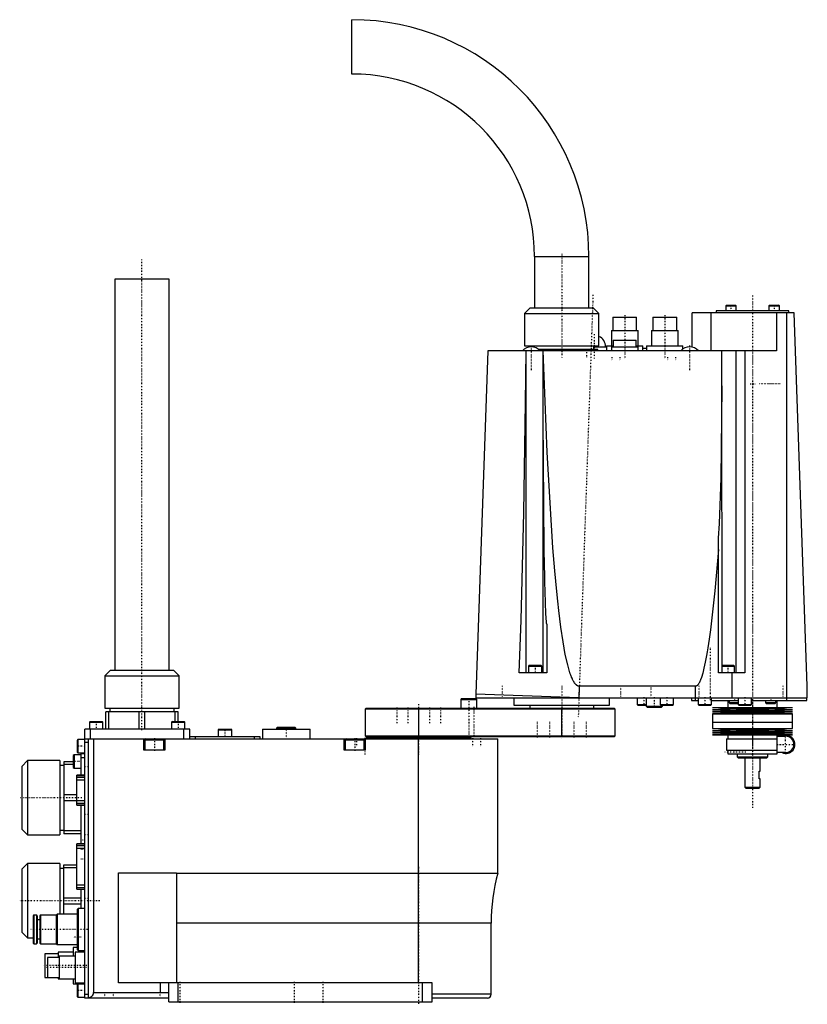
# Model space of a CAD drawing. Extents: x -209 to 204, y -3 to 513.
import ezdxf

# ---------------------------------------------------------------- set-up
doc = ezdxf.new("R2010")
doc.units = 0
doc.linetypes.add('CENTER', pattern=[1.5, 0.45, -0.5, 0.05, -0.5])
doc.layers.add('AM_0', color=7, linetype='CONTINUOUS')
doc.layers.add('AM_7', color=7, linetype='CENTER')

msp = doc.modelspace()

# ---------------------------------------------------------------- linework, layer by layer
at = {"layer": 'AM_0', "color": 7, "linetype": 'CONTINUOUS'}
for p, q in [((-35, 484.5), (-35, 513)), ((60.75, 388.75), (60.75, 362)), ((60.75, 388.75), (89.25, 388.75)), ((89.25, 362), (89.25, 388.75)), ((-159.25, 377), (-159.25, 172)), ((-130.75, 377), (-159.25, 377)), ((-130.75, 172), (-130.75, 377)), ((58.5, 362), (55.5, 359)), ((58.5, 362), (91.5, 362)), ((94.5, 359), (91.5, 362)), ((161.34, 363.3), (160.94, 362.9)), ((160.94, 362.9), (160.94, 360.3)), ((160.94, 362.9), (166.44, 362.9)), ((161.34, 363.3), (166.04, 363.3)), ((166.44, 362.9), (166.04, 363.3)), ((166.44, 360.3), (166.44, 362.9)), ((183.96, 363.3), (183.56, 362.9)), ((183.56, 362.9), (183.56, 360.3)), ((183.56, 362.9), (189.06, 362.9)), ((183.96, 363.3), (188.66, 363.3)), ((189.06, 362.9), (188.66, 363.3)), ((189.06, 360.3), (189.06, 362.9)), ((55.5, 359), (55.5, 342)), ((55.5, 359), (94.5, 359)), ((94.5, 342), (94.5, 359)), ((101.75, 357), (101.75, 350)), ((101.75, 357), (114.25, 357)), ((114.25, 350), (114.25, 357)), ((122.75, 357), (122.75, 350)), ((122.75, 357), (135.25, 357)), ((135.25, 350), (135.25, 357)), ((143.4, 341.33), (143.4, 359.3)), ((196.86, 359.3), (143.4, 359.3)), ((153.4, 339.3), (153.4, 359.3)), ((156, 360.3), (156, 359.3)), ((194, 360.3), (156, 360.3)), ((187.48, 359.3), (187.48, 339.3)), ((192.98, 157.5), (192.98, 359.3)), ((194, 359.3), (194, 360.3)), ((203.7, 163.5), (196.86, 359.3)), ((101, 350), (101, 342)), ((101, 350), (115, 350)), ((115, 342), (115, 350)), ((122, 350), (122, 342)), ((122, 350), (136, 350)), ((136, 342), (136, 350)), ((55.5, 342), (94.5, 342)), ((58.1, 342), (58.1, 341.43)), ((91.9, 340), (91.9, 342)), ((91.9, 341.5), (98.5, 341.5)), ((98.5, 342), (98.5, 339.3)), ((98.5, 342), (102, 342)), ((101, 341.5), (101, 339.3)), ((101, 341.5), (115, 341.5)), ((102, 345), (102, 341.5)), ((102, 345), (114, 345)), ((114, 341.5), (114, 345)), ((114, 342), (117.5, 342)), ((115, 339.3), (115, 341.5)), ((117.5, 339.3), (117.5, 342)), ((119.5, 342), (119.5, 339.3)), ((119.5, 342), (138.5, 342)), ((138.5, 340.35), (138.5, 342)), ((36.32, 339.3), (30.03, 159.38)), ((187.48, 339.3), (36.32, 339.3)), ((56.4, 170.5), (56.4, 339.3)), ((93.9, 340), (62.93, 340)), ((65.11, 339.3), (65.1, 170.5)), ((73.48, 339.3), (73.48, 340)), ((76.52, 339.3), (76.52, 340)), ((84.5, 339.8), (84.5, 339.3)), ((84.5, 339.8), (91.5, 339.8)), ((91.5, 339.3), (91.5, 339.8)), ((92.38, 339.3), (92.38, 340)), ((93.9, 339.3), (93.9, 340)), ((119.5, 340.6), (117.5, 340.6)), ((159, 170.5), (158.93, 339.3)), ((166.47, 170.5), (166.47, 339.3)), ((171, 339.3), (171, 170.5)), ((157.1, 170.5), (157.1, 241.07)), ((67.1, 196.01), (67.1, 170.5)), ((-161.5, 172), (-164.5, 169)), ((-161.5, 172), (-128.5, 172)), ((-125.5, 169), (-128.5, 172)), ((67.1, 170.5), (52.7, 170.5)), ((57.9, 174.5), (57.5, 174.1)), ((57.5, 174.1), (57.5, 170.5)), ((57.5, 174.1), (64.5, 174.1)), ((57.9, 174.5), (64.1, 174.5)), ((64.5, 174.1), (64.1, 174.5)), ((64.5, 170.5), (64.5, 174.1)), ((171, 170.5), (157.1, 170.5)), ((159, 174.5), (165.1, 174.5)), ((159, 174.1), (165.5, 174.1)), ((164.38, 157.5), (164.38, 170.5)), ((165.5, 174.1), (165.1, 174.5)), ((165.5, 170.5), (165.5, 174.1)), ((-164.5, 169), (-164.5, 152)), ((-164.5, 169), (-125.5, 169)), ((-125.5, 152), (-125.5, 169)), ((84.21, 163.5), (84, 157.5)), ((145.1, 163.5), (84.21, 163.5)), ((145.1, 157.5), (145.1, 163.5)), ((203.7, 157.5), (203.7, 163.5)), ((22.53, 157), (22.03, 156.5)), ((22.03, 156.5), (22.03, 152)), ((22.03, 156.5), (30.53, 156.5)), ((22.53, 157), (30.03, 157)), ((30, 159.39), (30, 157.5)), ((84, 157.5), (30, 159.39)), ((30, 157.5), (203.7, 157.5)), ((30.53, 156.5), (30.03, 157)), ((30.53, 152), (30.53, 156.5)), ((49.9, 157.5), (49.9, 153.5)), ((100.1, 153.5), (100.1, 157.5)), ((114.5, 157.5), (114.5, 153.9)), ((119.22, 157.5), (119.22, 153)), ((126.5, 157.5), (126.5, 153.9)), ((133.5, 153.9), (133.5, 157.5)), ((143, 157.5), (143, 156.1)), ((143, 156.1), (146.5, 156.1)), ((145, 157.5), (145, 156.1)), ((146.5, 157.5), (146.5, 153.9)), ((153.5, 153.9), (153.5, 157.5)), ((153.5, 156.1), (167.5, 156.1)), ((162.1, 156.1), (162.1, 152.3)), ((162.75, 156.1), (162.75, 154.9)), ((162.75, 154.9), (163.15, 154.5)), ((162.75, 154.9), (167.5, 154.9)), ((167.5, 157.5), (167.5, 153.9)), ((174.5, 153.9), (174.5, 157.5)), ((174.5, 156.1), (203.5, 156.1)), ((181.75, 156.1), (181.75, 154.9)), ((181.75, 154.9), (182.15, 154.5)), ((181.75, 154.9), (187.25, 154.9)), ((186.85, 154.5), (187.25, 154.9)), ((187.25, 154.9), (187.25, 156.1)), ((187.9, 152.3), (187.9, 156.1)), ((192.76, 157.5), (192.76, 156.1)), ((203.5, 156.1), (203.5, 157.5)), ((-164.5, 152), (-125.5, 152)), ((-163.9, 141), (-163.9, 150)), ((-126.1, 150), (-163.9, 150)), ((-162.38, 141), (-162.38, 150)), ((-161.9, 152), (-161.9, 150)), ((-146.52, 141), (-146.52, 150)), ((-143.48, 141), (-143.48, 150)), ((-128.1, 150), (-128.1, 152)), ((-127.62, 145), (-127.62, 150)), ((-126.1, 145), (-126.1, 150)), ((-27.5, 152), (-28, 151.5)), ((-28, 151.5), (-28, 137.5)), ((103, 151.5), (-28, 151.5)), ((-27.5, 152), (102.5, 152)), ((0, 152), (0, 137)), ((49.9, 153.5), (100.1, 153.5)), ((58.25, 153.5), (58.25, 152)), ((75, 137), (75, 152)), ((91.75, 152), (91.75, 153.5)), ((103, 151.5), (102.5, 152)), ((103, 137.5), (103, 151.5)), ((114.5, 153.9), (114.9, 153.5)), ((114.5, 153.9), (119.22, 153.9)), ((114.9, 153.5), (119.22, 153.5)), ((119.22, 153), (119.72, 152.5)), ((119.22, 153), (127.72, 153)), ((119.72, 152.5), (127.22, 152.5)), ((126.5, 153.9), (126.9, 153.5)), ((126.5, 153.9), (133.5, 153.9)), ((126.9, 153.5), (133.1, 153.5)), ((127.22, 152.5), (127.72, 153)), ((127.72, 153), (127.72, 153.5)), ((133.1, 153.5), (133.5, 153.9)), ((146.5, 153.9), (146.9, 153.5)), ((146.5, 153.9), (153.5, 153.9)), ((146.9, 153.5), (153.1, 153.5)), ((153.1, 153.5), (153.5, 153.9)), ((154, 152.3), (166.5, 151.75)), ((154, 152.3), (196, 152.3)), ((166.5, 151.75), (154, 151.2)), ((154, 151.2), (166.5, 150.65)), ((154, 151.2), (196, 151.2)), ((166.5, 150.65), (154, 150.1)), ((154, 150.1), (166.5, 149.55)), ((154, 150.1), (196, 150.1)), ((163.15, 154.5), (167.5, 154.5)), ((166.5, 151.75), (183.5, 151.75)), ((166.5, 150.65), (183.5, 150.65)), ((167.5, 153.9), (167.9, 153.5)), ((167.5, 153.9), (174.5, 153.9)), ((167.9, 153.5), (174.1, 153.5)), ((174.1, 153.5), (174.5, 153.9)), ((182.15, 154.5), (186.85, 154.5)), ((183.5, 151.75), (196, 152.3)), ((196, 151.2), (183.5, 151.75)), ((183.5, 150.65), (196, 151.2)), ((196, 150.1), (183.5, 150.65)), ((183.5, 149.55), (196, 150.1)), ((-172.1, 145), (-172.5, 144.6)), ((-172.5, 144.6), (-172.5, 141)), ((-172.5, 144.6), (-165.5, 144.6)), ((-172.1, 145), (-165.9, 145)), ((-165.5, 144.6), (-165.9, 145)), ((-165.5, 141), (-165.5, 144.6)), ((-129.1, 145), (-129.5, 144.6)), ((-129.5, 144.6), (-129.5, 141)), ((-129.5, 144.6), (-122.5, 144.6)), ((-129.1, 145), (-122.9, 145)), ((-122.5, 144.6), (-122.9, 145)), ((-122.5, 141), (-122.5, 144.6)), ((166.5, 149.55), (154, 149)), ((154, 149), (154, 144.6)), ((154, 149), (196, 149)), ((154, 144.6), (196, 144.6)), ((154, 144.6), (154, 141.3)), ((154, 144.6), (196, 144.6)), ((166.5, 149.55), (183.5, 149.55)), ((196, 149), (183.5, 149.55)), ((196, 144.6), (196, 149)), ((196, 141.3), (196, 144.6)), ((-175, 0), (-175, 141)), ((-120, 141), (-175, 141)), ((-172, 136), (-172, 141)), ((-123, 136), (-123, 141)), ((-120, 136), (-120, 141)), ((-104.6, 141), (-105, 140.6)), ((-105, 140.6), (-105, 137)), ((-105, 140.6), (-98, 140.6)), ((-104.6, 141), (-98.4, 141)), ((-98, 140.6), (-98.4, 141)), ((-98, 137), (-98, 140.6)), ((-81.93, 141), (-81.93, 136)), ((-81.93, 141), (-56.93, 141)), ((-73.93, 142), (-74.43, 141.5)), ((-74.43, 141.5), (-74.43, 141)), ((-74.43, 141.5), (-64.43, 141.5)), ((-73.93, 142), (-64.93, 142)), ((-64.43, 141.5), (-64.93, 142)), ((-64.43, 141), (-64.43, 141.5)), ((-56.93, 136), (-56.93, 141)), ((154, 141.3), (166.5, 140.75)), ((154, 141.3), (196, 141.3)), ((166.5, 140.75), (154, 140.2)), ((154, 140.2), (166.5, 139.65)), ((154, 140.2), (196, 140.2)), ((166.5, 139.65), (154, 139.1)), ((166.5, 140.75), (183.5, 140.75)), ((166.5, 139.65), (183.5, 139.65)), ((183.5, 140.75), (196, 141.3)), ((196, 140.2), (183.5, 140.75)), ((183.5, 139.65), (196, 140.2)), ((196, 139.1), (183.5, 139.65)), ((-178.6, 135.5), (-179, 135.1)), ((-179, 135.1), (-179, 128.9)), ((-175, 135.5), (-178.6, 135.5)), ((-178.6, 135.5), (-178.6, 128.5)), ((-175, 136), (41.5, 136)), ((-173, 0), (-173, 136)), ((-170.5, 136), (-170.5, 3)), ((-144, 130), (-144, 136)), ((-142.9, 136), (-143.5, 135.4)), ((-143.5, 135.4), (-143.5, 130)), ((-143.5, 135.4), (-133.5, 135.4)), ((-133.5, 135.4), (-134.1, 136)), ((-133.5, 130), (-133.5, 135.4)), ((-133, 136), (-133, 130)), ((-83, 137), (-120, 137)), ((-117, 136), (-117, 137)), ((-86, 136), (-86, 137)), ((-83, 136), (-83, 137)), ((-39, 130), (-39, 136)), ((-37.9, 136), (-38.5, 135.4)), ((-38.5, 135.4), (-38.5, 130)), ((-38.5, 135.4), (-28.5, 135.4)), ((-28.5, 135.4), (-29.1, 136)), ((-28.5, 130), (-28.5, 135.4)), ((-28, 137.5), (-27.5, 137)), ((-28, 137.5), (103, 137.5)), ((-28, 136), (-28, 130)), ((102.5, 137), (-27.5, 137)), ((-27.5, 136.5), (-27.5, 136)), ((-27.5, 136.5), (27.5, 136.5)), ((-15.5, 137), (-15.5, 136.5)), ((0, 8), (0, 136)), ((15.5, 136.5), (15.5, 137)), ((27.5, 136), (27.5, 136.5)), ((41.5, 65.52), (41.5, 136)), ((102.5, 137), (103, 137.5)), ((154, 139.1), (166.5, 138.55)), ((154, 139.1), (196, 139.1)), ((166.5, 138.55), (154, 138)), ((154, 138), (196, 138)), ((161.4, 136), (161.4, 130)), ((161.4, 136), (187.85, 136)), ((162.1, 138), (162.1, 136)), ((166.5, 138.55), (183.5, 138.55)), ((183.5, 138.55), (196, 139.1)), ((196, 138), (183.5, 138.55)), ((187.85, 137.3), (192.35, 137.3)), ((187.85, 128.7), (187.85, 137.3)), ((187.9, 137.3), (187.9, 138)), ((-173, 134), (-175, 134)), ((-133, 130), (-144, 130)), ((-28, 130), (-39, 130)), ((161.4, 130), (187.85, 130)), ((162.1, 130), (162.1, 128)), ((-205, 124.5), (-208, 121.5)), ((-188, 124.5), (-205, 124.5)), ((-205, 124.5), (-205, 85.5)), ((-188, 124.5), (-188, 85.5)), ((-180.6, 127.5), (-181, 127.1)), ((-181, 127.1), (-181, 120.9)), ((-177, 127.5), (-180.6, 127.5)), ((-180.6, 127.5), (-180.6, 120.5)), ((-179, 128.9), (-178.6, 128.5)), ((-178.6, 128.5), (-175, 128.5)), ((-175, 128), (-177, 128)), ((-177, 128), (-177, 116.8)), ((-175, 126), (-177, 126)), ((162.1, 128), (187.9, 128)), ((167, 127.75), (167, 126.5)), ((167, 126.5), (167.5, 126)), ((167, 126.5), (183, 126.5)), ((167.5, 126), (182.5, 126)), ((171, 126), (171, 110.5)), ((179, 119), (179, 126)), ((182.5, 126), (183, 126.5)), ((183, 126.5), (183, 128)), ((192.35, 128.7), (187.85, 128.7)), ((187.9, 128), (187.9, 128.7)), ((-208, 121.5), (-208, 88.5)), ((-186, 121.9), (-188, 121.9)), ((-181, 123.9), (-186, 123.9)), ((-186, 123.9), (-186, 86.1)), ((-181, 122.38), (-186, 122.38)), ((-181, 120.9), (-180.6, 120.5)), ((-180.6, 120.5), (-177, 120.5)), ((178.5, 115), (178.5, 119)), ((178.5, 119), (179, 119)), ((-175, 116.8), (-179.1, 116.8)), ((-179.1, 101.2), (-179.1, 116.8)), ((-179.1, 116.77), (-175, 116.77)), ((-179.1, 115.87), (-175, 115.87)), ((-179.1, 114.4), (-175, 114.4)), ((179, 115), (178.5, 115)), ((179, 110.5), (179, 115)), ((171, 110.5), (171.5, 110)), ((171, 110.5), (179, 110.5)), ((171.5, 110), (178.5, 110)), ((178.5, 110), (179, 110.5)), ((-179.1, 106.52), (-186, 106.52)), ((-179.1, 103.48), (-186, 103.48)), ((-179.1, 103.6), (-175, 103.6)), ((-179.1, 102.13), (-175, 102.13)), ((-179.1, 101.23), (-175, 101.23)), ((-179.1, 101.2), (-175, 101.2)), ((-177, 101.2), (-177, 80.9)), ((-208, 88.5), (-205, 85.5)), ((-188, 88.1), (-186, 88.1)), ((-205, 85.5), (-188, 85.5)), ((-177, 87.62), (-186, 87.62)), ((-177, 86.1), (-186, 86.1)), ((-175, 80.9), (-179.1, 80.9)), ((-179.1, 57.1), (-179.1, 80.9)), ((-179.1, 80.88), (-175, 80.88)), ((-179.1, 80.08), (-175, 80.08)), ((-179.1, 78.6), (-175, 78.6)), ((-205, 70.5), (-208, 67.5)), ((-208, 67.5), (-208, 34.5)), ((-188, 70.5), (-205, 70.5)), ((-205, 70.5), (-205, 31.5)), ((-188, 70.5), (-188, 43.99)), ((-186, 67.9), (-188, 67.9)), ((-186, 69.9), (-179.1, 69.9)), ((-186, 44), (-186, 69.9)), ((-186, 68.38), (-179.1, 68.38)), ((-157.3, 8), (-157.3, 65.62)), ((-157.3, 65.62), (-126.95, 65.62)), ((-126.95, 65.62), (-126.95, 8)), ((-126.95, 65.52), (41.5, 65.52)), ((-179.1, 59.4), (-175, 59.4)), ((-179.1, 57.92), (-175, 57.92)), ((-179.1, 57.12), (-175, 57.12)), ((-179.1, 57.1), (-175, 57.1)), ((-177, 57.1), (-177, 47)), ((-186, 52.52), (-177, 52.52)), ((-186, 49.48), (-177, 49.48)), ((-178.5, 47), (-179, 46.5)), ((-179, 46.5), (-179, 25.5)), ((-175, 47), (-178.5, 47)), ((-178.5, 47), (-178.5, 25)), ((-202, 43.2), (-202, 28.8)), ((-200.3, 43.5), (-201.7, 43.5)), ((-201.7, 43.5), (-201.7, 28.5)), ((-200.3, 43.5), (-200.3, 28.5)), ((-200, 43.2), (-200, 28.8)), ((-198.5, 43.2), (-198.5, 28.8)), ((-190, 43.5), (-198.2, 43.5)), ((-198.2, 43.5), (-198.2, 28.5)), ((-189.5, 44), (-190, 43.5)), ((-190, 43.5), (-190, 28.5)), ((-179, 44), (-189.5, 44)), ((-189.5, 44), (-189.5, 28)), ((-198.5, 41), (-200, 41)), ((38, 39.3), (-126.95, 39.3)), ((38, 2), (38, 39.3)), ((-208, 34.5), (-205, 31.5)), ((-205, 31.5), (-202, 31.5)), ((-200, 31), (-198.5, 31)), ((-201.7, 28.5), (-200.3, 28.5)), ((-198.2, 28.5), (-190, 28.5)), ((-190, 28.5), (-189.5, 28)), ((-189.5, 28), (-179, 28)), ((-179, 26.5), (-181, 26.5)), ((-181, 26.5), (-181, 22.01)), ((-189, 23.25), (-196, 23.25)), ((-196, 23.25), (-196, 10.75)), ((-188.5, 21.25), (-194.5, 21.25)), ((-194.5, 21.25), (-194.5, 10.75)), ((-181, 24), (-189, 24)), ((-189, 24), (-189, 21.25)), ((-180, 22), (-188.5, 22)), ((-188.5, 22), (-188.5, 10)), ((-175, 24), (-180, 24)), ((-180, 24), (-180, 8)), ((-179, 25.5), (-178.5, 25)), ((-178.5, 25), (-175, 25)), ((-196, 10.75), (-188.5, 10.75)), ((-189, 10.74), (-189, 10)), ((-189, 10), (-180, 10)), ((-181, 9.99), (-181, 7.5)), ((-181, 7.5), (-175, 7.5)), ((-180, 8), (-175, 8)), ((-178.6, 7.5), (-179, 7.1)), ((-179, 7.1), (-179, 0.9)), ((-178.6, 7.5), (-178.6, 0.5)), ((7, 8), (-157.3, 8)), ((-135.5, 8), (-135.5, 3)), ((-131, -2), (-131, 8)), ((-126, -2), (-126, 8)), ((2, -2), (2, 8)), ((7, -2), (7, 8)), ((-179, 0.9), (-178.6, 0.5)), ((-178.6, 0.5), (-175, 0.5)), ((-175, 2), (-173, 2)), ((-131, 0), (-175, 0)), ((-170.5, 3), (-131, 3)), ((38, 2), (7, 2)), ((36, 0), (7, 0)), ((-131, -2), (7, -2))]:
    msp.add_line(p, q, dxfattribs=at)
for points in [[(52.7, 170.5, 0), (53.8, 198.17, 0), (55.13, 254.58, 0), (56, 312.02, 0), (56.28, 339.3, 0)], [(84.21, 163.5, 0), (84.19, 163.5, 0), (84.15, 163.5, 0), (84.11, 163.5, 0), (84.09, 163.5, 0), (84.07, 163.51, 0), (84.03, 163.51, 0), (83.99, 163.51, 0), (83.95, 163.52, 0), (83.91, 163.52, 0), (83.87, 163.53, 0), (83.85, 163.53, 0), (83.83, 163.54, 0), (83.79, 163.55, 0), (83.75, 163.56, 0), (83.71, 163.57, 0), (83.67, 163.58, 0), (83.63, 163.59, 0), (83.61, 163.6, 0), (83.59, 163.6, 0), (83.55, 163.62, 0), (83.51, 163.63, 0), (83.49, 163.64, 0), (83.47, 163.65, 0), (83.43, 163.66, 0), (83.39, 163.68, 0), (83.37, 163.69, 0), (83.35, 163.7, 0), (83.31, 163.72, 0), (83.27, 163.74, 0), (83.23, 163.76, 0), (83.2, 163.78, 0), (83.16, 163.8, 0), (83.14, 163.81, 0), (83.12, 163.82, 0), (83.08, 163.85, 0), (83.04, 163.87, 0), (83, 163.9, 0), (82.96, 163.92, 0), (82.92, 163.95, 0), (82.9, 163.96, 0), (82.88, 163.98, 0), (82.84, 164.01, 0), (82.8, 164.04, 0), (82.76, 164.07, 0), (82.73, 164.1, 0), (82.69, 164.13, 0), (82.67, 164.15, 0), (82.65, 164.17, 0), (82.61, 164.2, 0), (82.57, 164.24, 0), (82.53, 164.27, 0), (82.49, 164.31, 0), (82.45, 164.35, 0), (82.43, 164.36, 0), (82.41, 164.38, 0), (82.38, 164.42, 0), (82.34, 164.46, 0), (82.2, 164.61, 0), (82.09, 164.74, 0), (81.97, 164.89, 0), (81.74, 165.19, 0), (81.51, 165.53, 0), (81.28, 165.9, 0), (81.06, 166.3, 0), (80.83, 166.73, 0), (80.72, 166.96, 0), (80.61, 167.19, 0), (80.38, 167.68, 0), (80.16, 168.2, 0), (80.05, 168.48, 0), (79.94, 168.76, 0), (79.72, 169.34, 0), (79.5, 169.95, 0), (79.39, 170.27, 0), (79.29, 170.6, 0), (79.07, 171.27, 0), (78.86, 171.98, 0), (78.11, 174.69, 0), (76.87, 180.2, 0), (75.68, 186.81, 0), (74.53, 194.51, 0), (73.42, 203.3, 0), (72.88, 208.09, 0), (72.36, 213.16, 0), (71.35, 224.09, 0), (70.38, 236.09, 0), (67.4, 286.31, 0), (65.33, 339.3, 0)], [(65.1, 325.13, 0), (65.13, 303.64, 0), (65.36, 259.58, 0), (65.66, 234.54, 0), (65.77, 227.63, 0), (65.9, 220.86, 0), (65.98, 217.4, 0), (66.06, 213.81, 0), (66.29, 206.49, 0), (66.46, 202.27, 0), (66.52, 201.09, 0), (66.59, 199.93, 0), (66.63, 199.35, 0), (66.67, 198.78, 0), (66.76, 197.64, 0), (66.83, 196.99, 0), (66.86, 196.81, 0), (66.89, 196.62, 0), (66.9, 196.53, 0), (66.92, 196.43, 0), (66.94, 196.32, 0), (66.95, 196.29, 0), (66.96, 196.25, 0), (66.96, 196.24, 0), (66.97, 196.22, 0), (66.98, 196.19, 0), (66.99, 196.16, 0), (67, 196.13, 0), (67.01, 196.1, 0), (67.02, 196.09, 0), (67.02, 196.08, 0), (67.02, 196.08, 0), (67.02, 196.07, 0), (67.02, 196.07, 0), (67.03, 196.07, 0), (67.03, 196.06, 0), (67.03, 196.06, 0), (67.03, 196.06, 0), (67.03, 196.05, 0), (67.04, 196.05, 0), (67.04, 196.05, 0), (67.04, 196.05, 0), (67.04, 196.04, 0), (67.05, 196.04, 0), (67.05, 196.03, 0), (67.05, 196.03, 0), (67.06, 196.02, 0), (67.06, 196.02, 0), (67.06, 196.02, 0), (67.06, 196.02, 0), (67.07, 196.02, 0), (67.07, 196.01, 0), (67.08, 196.01, 0), (67.08, 196.01, 0), (67.09, 196.01, 0), (67.09, 196.01, 0), (67.09, 196.01, 0), (67.1, 196.01, 0), (67.1, 196.01, 0)], [(157.1, 241.07, 0), (157.63, 248.89, 0), (158.48, 272.66, 0), (158.94, 304, 0), (159, 321, 0)], [(157.1, 235.22, 0), (155.19, 213.52, 0), (152.9, 193.02, 0), (152.23, 188.13, 0), (151.56, 183.68, 0), (151.23, 181.62, 0), (150.89, 179.67, 0), (150.22, 176.1, 0), (149.54, 172.97, 0), (148.86, 170.28, 0), (148.18, 168.04, 0), (147.78, 166.94, 0), (147.67, 166.66, 0), (147.55, 166.38, 0), (147.5, 166.25, 0), (147.44, 166.12, 0), (147.33, 165.87, 0), (147.21, 165.63, 0), (147.16, 165.52, 0), (147.1, 165.41, 0), (146.98, 165.2, 0), (146.87, 165, 0), (146.81, 164.9, 0), (146.76, 164.81, 0), (146.64, 164.64, 0), (146.53, 164.47, 0), (146.41, 164.32, 0), (146.3, 164.19, 0), (146.19, 164.06, 0), (146.13, 164.01, 0), (146.07, 163.95, 0), (145.96, 163.85, 0), (145.89, 163.8, 0), (145.87, 163.78, 0), (145.85, 163.77, 0), (145.84, 163.76, 0), (145.83, 163.76, 0), (145.81, 163.74, 0), (145.8, 163.73, 0), (145.78, 163.72, 0), (145.76, 163.71, 0), (145.74, 163.69, 0), (145.73, 163.69, 0), (145.72, 163.68, 0), (145.7, 163.67, 0), (145.68, 163.66, 0), (145.66, 163.65, 0), (145.64, 163.64, 0), (145.62, 163.63, 0), (145.61, 163.63, 0), (145.6, 163.62, 0), (145.59, 163.61, 0), (145.57, 163.6, 0), (145.55, 163.6, 0), (145.53, 163.59, 0), (145.51, 163.58, 0), (145.5, 163.58, 0), (145.49, 163.57, 0), (145.47, 163.57, 0), (145.45, 163.56, 0), (145.44, 163.56, 0), (145.43, 163.55, 0), (145.41, 163.55, 0), (145.4, 163.54, 0), (145.39, 163.54, 0), (145.38, 163.54, 0), (145.36, 163.53, 0), (145.34, 163.53, 0), (145.32, 163.52, 0), (145.3, 163.52, 0), (145.28, 163.52, 0), (145.27, 163.51, 0), (145.26, 163.51, 0), (145.24, 163.51, 0), (145.22, 163.51, 0), (145.2, 163.51, 0), (145.19, 163.5, 0), (145.17, 163.5, 0), (145.16, 163.5, 0), (145.15, 163.5, 0), (145.13, 163.5, 0), (145.11, 163.5, 0), (145.1, 163.5, 0)], [(167.04, 128, 0), (167.03, 127.99, 0), (167.03, 127.96, 0), (167.03, 127.94, 0), (167.03, 127.92, 0), (167.02, 127.91, 0), (167.02, 127.89, 0), (167.02, 127.87, 0), (167.02, 127.85, 0), (167.01, 127.84, 0), (167.01, 127.82, 0), (167.01, 127.81, 0), (167.01, 127.81, 0), (167.01, 127.79, 0), (167.01, 127.78, 0), (167, 127.77, 0), (167, 127.77, 0), (167, 127.76, 0), (167, 127.76, 0), (167, 127.75, 0), (167, 127.75, 0), (167, 127.75, 0), (167, 127.75, 0)], [(175.75, 128, 0), (175.74, 128, 0), (175.73, 127.99, 0), (175.72, 127.98, 0), (175.71, 127.97, 0), (175.71, 127.97, 0), (175.7, 127.96, 0), (175.68, 127.95, 0), (175.67, 127.95, 0), (175.66, 127.94, 0), (175.65, 127.93, 0), (175.64, 127.93, 0), (175.63, 127.92, 0), (175.62, 127.91, 0), (175.61, 127.91, 0), (175.59, 127.9, 0), (175.58, 127.89, 0), (175.57, 127.89, 0), (175.56, 127.88, 0), (175.55, 127.88, 0), (175.54, 127.87, 0), (175.53, 127.87, 0), (175.52, 127.86, 0), (175.51, 127.86, 0), (175.5, 127.85, 0), (175.48, 127.85, 0), (175.48, 127.84, 0), (175.47, 127.84, 0), (175.46, 127.84, 0), (175.44, 127.83, 0), (175.43, 127.83, 0), (175.41, 127.82, 0), (175.4, 127.82, 0), (175.39, 127.81, 0), (175.39, 127.81, 0), (175.37, 127.81, 0), (175.36, 127.8, 0), (175.34, 127.8, 0), (175.33, 127.79, 0), (175.31, 127.79, 0), (175.31, 127.79, 0), (175.3, 127.79, 0), (175.28, 127.78, 0), (175.27, 127.78, 0), (175.25, 127.78, 0), (175.24, 127.77, 0), (175.23, 127.77, 0), (175.22, 127.77, 0), (175.21, 127.77, 0), (175.2, 127.77, 0), (175.18, 127.76, 0), (175.17, 127.76, 0), (175.15, 127.76, 0), (175.14, 127.76, 0), (175.13, 127.76, 0), (175.12, 127.76, 0), (175.11, 127.75, 0), (175.09, 127.75, 0), (175.04, 127.75, 0), (175, 127.75, 0), (174.99, 127.75, 0), (174.98, 127.75, 0), (174.96, 127.75, 0), (174.96, 127.75, 0), (174.95, 127.75, 0), (174.94, 127.75, 0), (174.92, 127.75, 0), (174.91, 127.75, 0), (174.89, 127.75, 0), (174.88, 127.76, 0), (174.87, 127.76, 0), (174.86, 127.76, 0), (174.85, 127.76, 0), (174.83, 127.76, 0), (174.82, 127.76, 0), (174.8, 127.77, 0), (174.79, 127.77, 0), (174.78, 127.77, 0), (174.77, 127.77, 0), (174.76, 127.77, 0), (174.75, 127.78, 0), (174.73, 127.78, 0), (174.72, 127.78, 0), (174.7, 127.79, 0), (174.69, 127.79, 0), (174.69, 127.79, 0), (174.67, 127.79, 0), (174.66, 127.8, 0), (174.64, 127.8, 0), (174.63, 127.81, 0), (174.61, 127.81, 0), (174.61, 127.81, 0), (174.6, 127.82, 0), (174.59, 127.82, 0), (174.57, 127.83, 0), (174.56, 127.83, 0), (174.54, 127.84, 0), (174.53, 127.84, 0), (174.52, 127.84, 0), (174.52, 127.85, 0), (174.5, 127.85, 0), (174.49, 127.86, 0), (174.48, 127.86, 0), (174.47, 127.87, 0), (174.46, 127.87, 0), (174.45, 127.88, 0), (174.44, 127.88, 0), (174.43, 127.89, 0), (174.42, 127.89, 0), (174.41, 127.9, 0), (174.39, 127.91, 0), (174.38, 127.91, 0), (174.37, 127.92, 0), (174.36, 127.93, 0), (174.35, 127.93, 0), (174.34, 127.94, 0), (174.33, 127.95, 0), (174.32, 127.95, 0), (174.3, 127.96, 0), (174.29, 127.97, 0), (174.29, 127.97, 0), (174.28, 127.98, 0), (174.27, 127.99, 0), (174.26, 128, 0), (174.25, 128, 0)], [(-170.5, 3, 0), (-170.5, 2.98, 0), (-170.5, 2.94, 0), (-170.5, 2.9, 0), (-170.5, 2.88, 0), (-170.5, 2.86, 0), (-170.51, 2.82, 0), (-170.51, 2.79, 0), (-170.51, 2.75, 0), (-170.51, 2.71, 0), (-170.52, 2.67, 0), (-170.52, 2.65, 0), (-170.52, 2.63, 0), (-170.53, 2.59, 0), (-170.53, 2.55, 0), (-170.54, 2.51, 0), (-170.55, 2.48, 0), (-170.55, 2.44, 0), (-170.56, 2.42, 0), (-170.56, 2.4, 0), (-170.57, 2.36, 0), (-170.58, 2.32, 0), (-170.58, 2.3, 0), (-170.59, 2.29, 0), (-170.6, 2.25, 0), (-170.61, 2.21, 0), (-170.61, 2.19, 0), (-170.62, 2.17, 0), (-170.63, 2.14, 0), (-170.64, 2.1, 0), (-170.65, 2.06, 0), (-170.66, 2.02, 0), (-170.68, 1.99, 0), (-170.68, 1.97, 0), (-170.69, 1.95, 0), (-170.7, 1.91, 0), (-170.72, 1.88, 0), (-170.73, 1.84, 0), (-170.75, 1.81, 0), (-170.76, 1.77, 0), (-170.77, 1.75, 0), (-170.78, 1.73, 0), (-170.8, 1.7, 0), (-170.81, 1.66, 0), (-170.83, 1.63, 0), (-170.85, 1.6, 0), (-170.87, 1.56, 0), (-170.88, 1.54, 0), (-170.89, 1.53, 0), (-170.91, 1.49, 0), (-170.93, 1.46, 0), (-170.95, 1.43, 0), (-170.97, 1.39, 0), (-170.99, 1.36, 0), (-171, 1.34, 0), (-171.01, 1.33, 0), (-171.03, 1.3, 0), (-171.05, 1.26, 0), (-171.08, 1.23, 0), (-171.1, 1.2, 0), (-171.12, 1.17, 0), (-171.13, 1.15, 0), (-171.15, 1.14, 0), (-171.17, 1.11, 0), (-171.2, 1.08, 0), (-171.21, 1.06, 0), (-171.22, 1.05, 0), (-171.25, 1.02, 0), (-171.27, 0.99, 0), (-171.29, 0.98, 0), (-171.3, 0.96, 0), (-171.33, 0.93, 0), (-171.35, 0.9, 0), (-171.38, 0.88, 0), (-171.41, 0.85, 0), (-171.44, 0.82, 0), (-171.45, 0.81, 0), (-171.46, 0.8, 0), (-171.49, 0.77, 0), (-171.52, 0.74, 0), (-171.63, 0.66, 0), (-171.82, 0.52, 0), (-172.01, 0.39, 0), (-172.22, 0.29, 0), (-172.33, 0.24, 0), (-172.44, 0.19, 0), (-172.66, 0.12, 0), (-172.89, 0.06, 0), (-173, 0.04, 0)]]:
    msp.add_polyline3d(points, dxfattribs=at)
for centre, radius, start, end in [((-35, 388.75), 124.25, 0, 90), ((-35, 388.75), 95.75, 0, 90), ((92, 341.5), 6, 0, 65.3757), ((59, 335.6), 5.9, 38.8379, 141.1621), ((142, 335.6), 5.9, 38.8379, 141.1621), ((84.7, 339.8), 0.2, 90, 180), ((91.3, 339.8), 0.2, 0, 90), ((192.5, 133), 4.75, 244.8587, 115.1413), ((192.35, 133), 4.3, 270, 90), ((138, 39.3), 100, 164.7964, 180), ((-201.7, 43.2), 0.3, 90, 180), ((-200.3, 43.2), 0.3, 0, 90), ((-198.2, 43.2), 0.3, 90, 180), ((-201.7, 28.8), 0.3, 180, 270), ((-200.3, 28.8), 0.3, 270, 0), ((-198.2, 28.8), 0.3, 180, 270), ((36, 2), 2, 270, 0)]:
    msp.add_arc(centre, radius, start, end, dxfattribs=at)
at = {"layer": 'AM_7', "color": 4, "linetype": 'CENTER'}
for p, q in [((-145, 140.55), (-145, 387.25)), ((75, 390.25), (75, 335.8)), ((91.37, 368.69), (83.64, 147.08)), ((175, 368.34), (175, 147.46)), ((163.69, 363.45), (163.69, 360.15)), ((186.31, 363.45), (186.31, 360.15)), ((108, 358.05), (108, 334.95)), ((129, 358.05), (129, 334.95)), ((92, 348.07), (92, 335.43)), ((59, 342.09), (59, 329.11)), ((142, 342.09), (142, 329.11)), ((88, 340.2), (88, 335.8)), ((101.2, 336.07), (101.2, 334.43)), ((105.5, 336.07), (105.5, 334.43)), ((130.5, 336.07), (130.5, 334.43)), ((134.7, 336.07), (134.7, 334.43)), ((175, 335.75), (175, 99.25)), ((173.69, 322), (176.31, 322)), ((189.5, 322), (178.5, 322)), ((153, 156.25), (153, 183.75)), ((61, 174.7), (61, 170.3)), ((162, 174.7), (162, 170.3)), ((44, 157.2), (44, 163.8)), ((75, 163.8), (75, 150.68)), ((106, 157.2), (106, 163.8)), ((121.62, 163.8), (121.62, 157.2)), ((147, 157.2), (147, 163.8)), ((191, 157.2), (191, 163.8)), ((26.28, 157.25), (26.28, 136.25)), ((118, 157.7), (118, 153.3)), ((123.47, 157.75), (123.47, 152.25)), ((130, 157.7), (130, 153.3)), ((150, 157.7), (150, 153.3)), ((165.5, 157.65), (165.5, 154.35)), ((171, 157.7), (171, 153.3)), ((175, 156.68), (175, 144.03)), ((184.5, 157.65), (184.5, 154.35)), ((-11.5, 152.38), (-11.5, 144.12)), ((-5.75, 152.38), (-5.75, 144.12)), ((0, 154.12), (0, 136.25)), ((5.75, 152.38), (5.75, 144.12)), ((11.5, 152.38), (11.5, 144.12)), ((28.97, 152.75), (28.97, 136.25)), ((75, 152.75), (75, 136.25)), ((173.69, 152), (176.31, 152)), ((189.5, 152), (178.5, 152)), ((-169, 145.2), (-169, 140.8)), ((-126, 145.2), (-126, 140.8)), ((62.2, 144.88), (62.2, 136.62)), ((68.6, 144.88), (68.6, 136.62)), ((81.4, 144.88), (81.4, 136.62)), ((87.8, 144.88), (87.8, 136.62)), ((175, 145.43), (175, 127.17)), ((-101.5, 141.2), (-101.5, 136.8)), ((-69.43, 142.3), (-69.43, 135.7)), ((-138.5, 136.3), (-138.5, 129.7)), ((-33.5, 136.3), (-33.5, 129.7)), ((-32.5, 136.21), (-32.5, 131.59)), ((-28.15, 136.4), (-28.15, 127.6)), ((0, 138.1), (0, 127.6)), ((28.15, 136.21), (28.15, 131.59)), ((32.5, 136.21), (32.5, 131.59)), ((192.35, 128.49), (192.35, 137.51)), ((-174.8, 132), (-179.2, 132)), ((187.84, 133), (196.87, 133)), ((-176.8, 124), (-181.2, 124)), ((171.5, 129), (160.5, 129)), ((-175.1, 121.5), (-172.9, 121.5)), ((-176.55, 105), (-209.1, 105)), ((-175.1, 96.5), (-172.9, 96.5)), ((-177.1, 83), (-174.9, 83)), ((-175.1, 85.8), (-172.9, 85.8)), ((-177.1, 78), (-174.9, 78)), ((-177.1, 73), (-174.9, 73)), ((0, 68.8), (0, -3.28)), ((-175.1, 52.3), (-172.9, 52.3)), ((-167.1, 51), (-209.1, 51)), ((-173.65, 36), (-203.35, 36)), ((-176.8, 32), (-181.2, 32)), ((-173.95, 17), (-197.05, 17)), ((-174.03, 16), (-195.47, 16)), ((-125, -2.5), (-125, 8.5)), ((-65, -2.5), (-65, 8.5)), ((-50, -2.5), (-50, 8.5)), ((-174.8, 4), (-179.2, 4)), ((-164.5, -0.15), (-164.5, 3.15)), ((-160, -0.15), (-160, 3.15)), ((-135.5, -0.15), (-135.5, 3.15))]:
    msp.add_line(p, q, dxfattribs=at)

doc.saveas('drawing.dxf')
